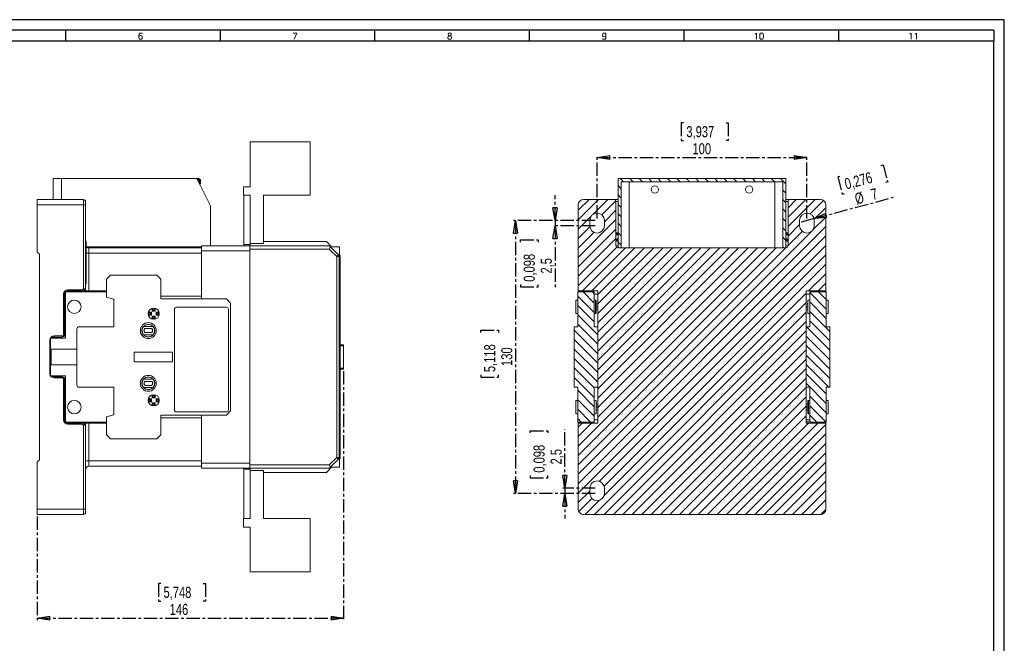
# Model space of a CAD drawing. Header units: millimetres. Extents: x 0 to 841, y 0 to 594.
# Tile 11 of 11: x 372 to 841, y 297 to 594. Entities that reach past the tile are written whole.
import ezdxf

# ---------------------------------------------------------------- set-up
doc = ezdxf.new("R2010")
doc.units = ezdxf.units.MM
doc.linetypes.add('CENTER', pattern=[10.16, 6.35, -1.27, 1.27, -1.27])
doc.layers.add('CENTRO', color=7, linetype='CENTER')
doc.layers.add('FORMATO', color=7, linetype='Continuous')
doc.styles.add('SLDTEXTSTYLE0', font='ROMANS')
doc.styles.add('SLDTEXTSTYLE3', font='TXT', dxfattribs={"width": 0.75})
doc.dimstyles.new('SLDDIMSTYLE0', dxfattribs={"dimtxt": 5.291667, "dimasz": 6, "dimexe": 0, "dimexo": 0.0625, "dimgap": 1.322917, "dimtad": 1, "dimdec": 1, "dimrnd": 1e-09, "dimzin": 12, "dimdsep": 46, "dimtxsty": 'SLDTEXTSTYLE3', "dimblk1": 'CLOSED', "dimblk2": 'CLOSED', "dimsah": 1, "dimcen": 0.09, "dimadec": 0, "dimazin": 3, "dimtfac": 1, "dimtdec": 1, "dimtofl": 0, "dimtmove": 0, "dimatfit": 3, "dimldrblk": 'CLOSED', "dimfxl": 0, "dimfrac": 2, "dimtolj": 1, "dimtzin": 12, "dimarcsym": 0})
doc.dimstyles.new('SLDDIMSTYLE1', dxfattribs={"dimtxt": 5.291667, "dimasz": 6, "dimexe": 0, "dimexo": 0.0625, "dimgap": 1.322917, "dimtad": 1, "dimdec": 1, "dimrnd": 1e-09, "dimzin": 12, "dimdsep": 46, "dimtxsty": 'SLDTEXTSTYLE3', "dimblk1": 'NONE', "dimblk2": 'CLOSED', "dimsah": 1, "dimcen": 0, "dimadec": 0, "dimazin": 3, "dimtfac": 1, "dimtdec": 1, "dimtmove": 0, "dimatfit": 3, "dimldrblk": 'NONE', "dimfxl": 0, "dimfrac": 2, "dimtolj": 1, "dimtzin": 12, "dimarcsym": 0})
doc.dimstyles.new('SLDDIMSTYLE2', dxfattribs={"dimtxt": 5.291667, "dimasz": 6, "dimexe": 0, "dimexo": 0.0625, "dimgap": 1.322917, "dimtad": 1, "dimdec": 1, "dimrnd": 1e-09, "dimzin": 12, "dimdsep": 46, "dimtxsty": 'SLDTEXTSTYLE3', "dimblk1": 'CLOSED', "dimblk2": 'CLOSED', "dimsah": 1, "dimcen": 0.09, "dimadec": 0, "dimazin": 3, "dimtfac": 1, "dimtdec": 1, "dimtmove": 0, "dimatfit": 0, "dimldrblk": 'CLOSED', "dimfxl": 0, "dimfrac": 2, "dimtolj": 1, "dimtzin": 12, "dimarcsym": 0})

# ---------------------------------------------------------------- blocks, each defined once
blk = doc.blocks.new('_CLOSED')
at = {"color": 0, "linetype": 'ByBlock', "lineweight": -2}
for p, q in [((-1, 0.166667), (0, 0)), ((-1, 0.166667), (-1, -0.166667)), ((0, 0), (-1, -0.166667)), ((0, 0), (-1, 0))]:
    blk.add_line(p, q, dxfattribs=at)
blk = doc.blocks.new('_D_3')
at = {"layer": 'CENTRO'}
for p, q in [((526.12, 426.61), (526.12, 307.96)), ((380.12, 357.36), (380.12, 307.96)), ((438.92, 325.49), (437.84, 325.49)), ((437.84, 325.49), (437.84, 317.08)), ((459.19, 325.49), (460.26, 325.49)), ((460.26, 325.49), (460.26, 317.08)), ((437.84, 317.08), (438.92, 317.08)), ((460.26, 317.08), (459.19, 317.08)), ((380.12, 308.96), (526.12, 308.96))]:
    blk.add_line(p, q, dxfattribs=at)
at = {"layer": 'CENTRO', "xscale": 6, "yscale": 6, "rotation": 180.0000000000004}
blk.add_blockref('_CLOSED', (380.12, 308.96, 12.03), dxfattribs=at)
at = {"layer": 'CENTRO', "xscale": 6, "yscale": 6}
blk.add_blockref('_CLOSED', (526.12, 308.96, 12.03), dxfattribs=at)
at = {"layer": 'CENTRO', "char_height": 5.292, "attachment_point": 1, "style": 'SLDTEXTSTYLE3'}
for s, insert in [('5,748', (440.26, 323.91)), ('146', (443.19, 315.78))]:
    blk.add_mtext(s, dxfattribs=dict(at, insert=insert))
blk = doc.blocks.new('_D_6')
at = {"layer": 'CENTRO'}
for p, q in [((782.24, 524.61), (783.27, 524.89)), ((783.27, 524.89), (785.45, 516.77)), ((762.66, 519.36), (761.62, 519.09)), ((761.62, 519.09), (763.8, 510.97)), ((785.45, 516.77), (784.41, 516.49)), ((750.3, 499.26), (788.25, 509.43)), ((763.8, 510.97), (764.83, 511.24)), ((750.3, 499.26), (743.54, 497.45))]:
    blk.add_line(p, q, dxfattribs=at)
at = {"layer": 'CENTRO', "xscale": 6, "yscale": 6, "rotation": 195}
blk.add_blockref('_CLOSED', (750.3, 499.26, 8.77), dxfattribs=at)
at = {"layer": 'CENTRO', "attachment_point": 1, "rotation": 15, "style": 'SLDTEXTSTYLE3'}
for s, insert, char_height in [('0,276', (764.36, 518.18), 5.292), ('%%c', (769.22, 511.06), 5.292), ('7', (776.93, 513.13), 5.29)]:
    blk.add_mtext(s, dxfattribs=dict(at, insert=insert, char_height=char_height))
blk = doc.blocks.new('_NONE')
blk = doc.blocks.new('_D_7')
at = {"layer": 'CENTRO'}
for p, q in [((645.92, 498.36), (607.02, 498.36)), ((608.02, 498.36), (608.02, 368.36)), ((591.48, 445.08), (591.48, 446.15)), ((591.48, 446.15), (599.89, 446.15)), ((599.89, 446.15), (599.89, 445.08)), ((591.48, 424.8), (591.48, 423.73)), ((591.48, 423.73), (599.89, 423.73)), ((599.89, 423.73), (599.89, 424.8)), ((645.92, 368.36), (607.02, 368.36))]:
    blk.add_line(p, q, dxfattribs=at)
at = {"layer": 'CENTRO', "xscale": 6, "yscale": 6}
for p, rotation in [((608.02, 498.36, 8.77), 90.0000000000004), ((608.02, 368.36, 8.77), 270.0000000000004)]:
    blk.add_blockref('_CLOSED', p, dxfattribs=dict(at, rotation=rotation))
at = {"layer": 'CENTRO', "char_height": 5.292, "attachment_point": 1, "rotation": 90, "style": 'SLDTEXTSTYLE3'}
for s, insert in [('5,118', (593.07, 426.15)), ('130', (601.2, 429.08))]:
    blk.add_mtext(s, dxfattribs=dict(at, insert=insert))
blk = doc.blocks.new('_D_8')
at = {"layer": 'CENTRO'}
for p, q in [((631.56, 370.86), (631.56, 399.06)), ((615.03, 397.19), (615.03, 398.26)), ((615.03, 398.26), (623.44, 398.26)), ((623.44, 398.26), (623.44, 397.19)), ((615.03, 376.91), (615.03, 375.84)), ((615.03, 375.84), (623.44, 375.84)), ((623.44, 375.84), (623.44, 376.91)), ((645.92, 370.86), (630.56, 370.86)), ((631.56, 370.86), (631.56, 368.36)), ((645.92, 368.36), (630.56, 368.36)), ((631.56, 368.36), (631.56, 356.36))]:
    blk.add_line(p, q, dxfattribs=at)
at = {"layer": 'CENTRO', "xscale": 6, "yscale": 6}
for p, rotation in [((631.56, 370.86, 8.77), 270.0000000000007), ((631.56, 368.36, 8.77), 90.00000000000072)]:
    blk.add_blockref('_CLOSED', p, dxfattribs=dict(at, rotation=rotation))
at = {"layer": 'CENTRO', "char_height": 5.292, "attachment_point": 1, "rotation": 90, "style": 'SLDTEXTSTYLE3'}
for s, insert in [('0,098', (616.61, 378.25)), ('2,5', (624.74, 382.16))]:
    blk.add_mtext(s, dxfattribs=dict(at, insert=insert))
blk = doc.blocks.new('_D_9')
at = {"layer": 'CENTRO', "color": 7}
for p, q in [((688.12, 544.89), (687.04, 544.89)), ((687.04, 544.89), (687.04, 536.48)), ((708.39, 544.89), (709.46, 544.89)), ((709.46, 544.89), (709.46, 536.48)), ((687.04, 536.48), (688.12, 536.48)), ((709.46, 536.48), (708.39, 536.48)), ((646.92, 499.36), (646.92, 529.36)), ((646.92, 528.36), (746.92, 528.36)), ((746.92, 499.36), (746.92, 529.36))]:
    blk.add_line(p, q, dxfattribs=at)
at = {"layer": 'CENTRO', "color": 7, "xscale": 6, "yscale": 6, "rotation": 180.0000000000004}
blk.add_blockref('_CLOSED', (646.92, 528.36, 8.77), dxfattribs=at)
at = {"layer": 'CENTRO', "color": 7, "xscale": 6, "yscale": 6}
blk.add_blockref('_CLOSED', (746.92, 528.36, 8.77), dxfattribs=at)
at = {"layer": 'CENTRO', "color": 7, "char_height": 5.292, "attachment_point": 1, "style": 'SLDTEXTSTYLE3'}
for s, insert in [('3,937', (689.46, 543.31)), ('100', (692.39, 535.18))]:
    blk.add_mtext(s, dxfattribs=dict(at, insert=insert))
blk = doc.blocks.new('_D_10')
at = {"layer": 'CENTRO', "color": 7}
for p, q in [((626.88, 498.36), (626.88, 510.36)), ((645.92, 498.36), (625.88, 498.36)), ((626.88, 498.36), (626.88, 495.86)), ((645.92, 495.86), (625.88, 495.86)), ((626.88, 495.86), (626.88, 465.97)), ((610.34, 488.12), (610.34, 489.19)), ((610.34, 489.19), (618.75, 489.19)), ((618.75, 489.19), (618.75, 488.12)), ((610.34, 467.85), (610.34, 466.77)), ((610.34, 466.77), (618.75, 466.77)), ((618.75, 466.77), (618.75, 467.85))]:
    blk.add_line(p, q, dxfattribs=at)
at = {"layer": 'CENTRO', "color": 7, "xscale": 6, "yscale": 6}
for p, rotation in [((626.88, 498.36, 8.77), 270.0000000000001), ((626.88, 495.86, 8.77), 90.0000000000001)]:
    blk.add_blockref('_CLOSED', p, dxfattribs=dict(at, rotation=rotation))
at = {"layer": 'CENTRO', "color": 7, "char_height": 5.292, "attachment_point": 1, "rotation": 90, "style": 'SLDTEXTSTYLE3'}
for s, insert in [('0,098', (611.93, 469.19)), ('2,5', (620.05, 473.1))]:
    blk.add_mtext(s, dxfattribs=dict(at, insert=insert))

msp = doc.modelspace()

# ---------------------------------------------------------------- hatches: boundary and pattern name
at = {"linetype": 'Continuous', "lineweight": 0}
h = msp.add_hatch(dxfattribs=at)
h.set_pattern_fill('ANSI31', angle=90, style=0)
edge = h.paths.add_edge_path(flags=0)
edge.add_line((656.92, 518.36), (656.92, 485.86))
edge.add_arc((657.42, 485.86), 0.5, 180, 270)
edge.add_line((657.42, 485.36), (658.42, 485.36))
edge.add_line((658.42, 485.36), (658.42, 516.86))
edge.add_line((658.42, 516.86), (735.42, 516.86))
edge.add_line((735.42, 516.86), (735.42, 485.36))
edge.add_line((735.42, 485.36), (736.42, 485.36))
edge.add_arc((736.42, 485.86), 0.5, 270, 360)
edge.add_line((736.92, 485.86), (736.92, 518.36))
edge.add_line((736.92, 518.36), (656.92, 518.36))
h = msp.add_hatch(dxfattribs=at)
h.set_pattern_fill('ANSI31', style=0)
edge = h.paths.add_edge_path(flags=0)
edge.add_arc((736.92, 486.36), 1, 270, 360, ccw=False)
edge.add_line((736.92, 485.36), (656.92, 485.36))
edge.add_arc((656.92, 486.36), 1, 180, 270, ccw=False)
edge.add_line((655.92, 486.36), (655.92, 507.36))
edge.add_arc((654.92, 507.36), 1, 0, 89.9999)
edge.add_line((654.92, 508.36), (640.42, 508.36))
edge.add_arc((640.42, 505.86), 2.5, 90, 180)
edge.add_line((637.92, 505.86), (637.92, 465.36))
edge.add_arc((638.42, 465.36), 0.5, 180, 270)
edge.add_line((638.42, 464.86), (647.22, 464.86))
edge.add_line((647.22, 464.86), (647.22, 401.86))
edge.add_line((647.22, 401.86), (638.42, 401.86))
edge.add_arc((638.42, 401.36), 0.5, 90, 180)
edge.add_line((637.92, 401.36), (637.92, 360.86))
edge.add_arc((640.42, 360.86), 2.5, 180, 270)
edge.add_line((640.42, 358.36), (753.42, 358.36))
edge.add_arc((753.42, 360.86), 2.5, 270, 360)
edge.add_line((755.92, 360.86), (755.92, 401.36))
edge.add_arc((755.42, 401.36), 0.5, 0, 90)
edge.add_line((755.42, 401.86), (746.62, 401.86))
edge.add_line((746.62, 401.86), (746.62, 464.86))
edge.add_line((746.62, 464.86), (755.42, 464.86))
edge.add_arc((755.42, 465.36), 0.5, 270, 360)
edge.add_line((755.92, 465.36), (755.92, 505.86))
edge.add_arc((753.42, 505.86), 2.5, 360, 450)
edge.add_line((753.42, 508.36), (738.92, 508.36))
edge.add_arc((738.92, 507.36), 1, 90.0001, 180)
edge.add_line((737.92, 507.36), (737.92, 486.36))
edge = h.paths.add_edge_path(flags=0)
edge.add_arc((646.92, 495.86), 3.5, -180, 0, ccw=False)
edge.add_line((643.42, 495.86), (643.42, 498.36))
edge.add_arc((646.92, 498.36), 3.5, 0, 180, ccw=False)
edge.add_line((650.42, 498.36), (650.42, 495.86))
edge = h.paths.add_edge_path(flags=0)
edge.add_arc((646.92, 370.86), 3.5, 0, 180, ccw=False)
edge.add_line((650.42, 370.86), (650.42, 368.36))
edge.add_arc((646.92, 368.36), 3.5, -180, 0, ccw=False)
edge.add_line((643.42, 368.36), (643.42, 370.86))
edge = h.paths.add_edge_path(flags=0)
edge.add_arc((746.92, 495.86), 3.5, -180, 0, ccw=False)
edge.add_line((743.42, 495.86), (743.42, 498.36))
edge.add_arc((746.92, 498.36), 3.5, 0, 180, ccw=False)
edge.add_line((750.42, 498.36), (750.42, 495.86))
h = msp.add_hatch(dxfattribs=at)
h.set_pattern_fill('ANSI31', angle=90, style=0)
h.paths.add_polyline_path([(647.22, 447.73), (645.55, 447.73), (645.55, 464.36), (637.69, 464.36), (637.69, 447.73), (636.02, 447.73), (636.02, 418.98), (637.69, 418.98), (637.69, 402.36), (645.55, 402.36), (645.55, 418.98), (647.22, 418.98)], flags=0)
h = msp.add_hatch(dxfattribs=at)
h.set_pattern_fill('ANSI31', angle=90, style=0)
h.paths.add_polyline_path([(746.62, 418.98), (748.29, 418.98), (748.29, 402.36), (756.15, 402.36), (756.15, 418.98), (757.82, 418.98), (757.82, 447.73), (756.15, 447.73), (756.15, 464.36), (748.29, 464.36), (748.29, 447.73), (746.62, 447.73)], flags=0)

# ---------------------------------------------------------------- linework, layer by layer
at = {"color": 7, "linetype": 'Continuous', "lineweight": 15}
for p, q in [((510.2, 535.76), (481.62, 535.76)), ((481.62, 535.76), (481.62, 514.36)), ((510.2, 510.36), (510.2, 535.76)), ((387.62, 508.36), (387.62, 518.36)), ((387.62, 518.36), (391.62, 518.36)), ((391.62, 518.36), (391.62, 508.36)), ((456.12, 518.36), (391.62, 518.36)), ((456.12, 518.36), (457.12, 518.36)), ((462.62, 505.36), (456.12, 518.36)), ((457.12, 518.36), (457.12, 517.86)), ((457.62, 517.86), (457.12, 517.86)), ((457.62, 517.86), (457.62, 515.36)), ((457.92, 517.86), (457.62, 517.86)), ((457.92, 515.86), (457.92, 517.86)), ((656.92, 518.36), (736.92, 518.36)), ((656.92, 485.86), (656.92, 518.36)), ((658.42, 516.86), (735.42, 516.86)), ((658.42, 485.36), (658.42, 516.86)), ((662.21, 485.36), (662.21, 516.86)), ((731.63, 516.86), (731.63, 485.36)), ((735.42, 516.86), (735.42, 485.36)), ((736.92, 518.36), (736.92, 485.86)), ((457.62, 515.86), (457.92, 515.86)), ((478.42, 514.36), (478.42, 510.36)), ((481.62, 514.36), (478.42, 514.36)), ((402.12, 508.36), (380.12, 508.36)), ((380.12, 508.36), (380.12, 505.86)), ((402.12, 505.86), (402.12, 508.36)), ((403.12, 505.86), (403.12, 507.36)), ((478.42, 510.36), (481.62, 510.36)), ((478.62, 486.86), (478.62, 510.36)), ((481.62, 510.36), (481.62, 487.36)), ((487.97, 510.36), (510.2, 510.36)), ((487.97, 487.36), (487.97, 510.36)), ((640.42, 508.36), (654.92, 508.36)), ((654.92, 508.36), (656.92, 508.36)), ((655.92, 486.36), (655.92, 507.36)), ((655.92, 507.36), (656.92, 507.36)), ((736.92, 508.36), (738.92, 508.36)), ((736.92, 507.36), (737.92, 507.36)), ((737.92, 486.36), (737.92, 507.36)), ((738.92, 508.36), (753.42, 508.36)), ((380.12, 505.86), (380.12, 483.36)), ((402.12, 505.86), (380.12, 505.86)), ((402.12, 465.86), (402.12, 505.86)), ((403.12, 505.86), (402.12, 505.86)), ((403.12, 465.86), (403.12, 505.86)), ((462.62, 486.36), (462.62, 505.36)), ((637.92, 465.36), (637.92, 505.86)), ((755.92, 505.86), (755.92, 465.36)), ((643.42, 498.36), (643.42, 495.86)), ((650.42, 495.86), (650.42, 498.36)), ((743.42, 495.86), (743.42, 498.36)), ((750.42, 498.36), (750.42, 495.86)), ((403.32, 488.36), (403.12, 488.36)), ((403.32, 475.36), (403.32, 488.36)), ((487.97, 488.36), (517.92, 488.36)), ((517.92, 488.36), (520.39, 485.89)), ((656.92, 492.56), (655.92, 492.56)), ((655.92, 488.56), (656.92, 488.56)), ((656.42, 492.06), (656.92, 492.06)), ((656.42, 489.06), (656.92, 489.06)), ((737.92, 492.56), (736.92, 492.56)), ((737.42, 492.06), (736.92, 492.06)), ((736.92, 489.06), (737.42, 489.06)), ((736.92, 488.56), (737.92, 488.56)), ((404.62, 485.36), (404.62, 482.86)), ((458.42, 485.36), (404.62, 485.36)), ((458.42, 486.36), (481.42, 486.36)), ((458.42, 486.36), (458.42, 483.86)), ((458.42, 483.86), (458.42, 462.36)), ((458.42, 483.86), (481.42, 483.86)), ((478.62, 486.86), (481.62, 486.86)), ((478.62, 486.36), (478.62, 486.86)), ((519.26, 486.36), (481.42, 486.36)), ((481.42, 486.36), (481.42, 484.76)), ((519.26, 484.76), (481.42, 484.76)), ((481.42, 484.76), (481.42, 381.96)), ((481.42, 483.86), (481.42, 382.86)), ((481.62, 487.36), (487.97, 487.36)), ((481.62, 486.86), (481.62, 487.36)), ((481.62, 486.36), (481.62, 486.86)), ((522.82, 481.19), (519.26, 484.76)), ((519.73, 485.89), (523.62, 481.99)), ((519.73, 485.89), (524.12, 485.89)), ((524.12, 485.89), (524.12, 380.82)), ((656.92, 485.36), (736.92, 485.36)), ((657.42, 485.36), (658.42, 485.36)), ((735.42, 485.36), (736.42, 485.36)), ((381.12, 482.36), (380.12, 483.36)), ((381.12, 482.36), (381.12, 384.36)), ((404.62, 482.86), (404.62, 464.86)), ((522.82, 481.19), (522.82, 385.52)), ((523.96, 481.19), (522.82, 481.19)), ((523.96, 481.19), (523.96, 385.52)), ((524.42, 481.19), (524.12, 481.19)), ((524.42, 481.19), (524.42, 385.52)), ((403.32, 475.36), (403.12, 475.36)), ((403.32, 468.36), (403.32, 475.36)), ((415.02, 472.36), (413.02, 470.36)), ((413.02, 470.36), (413.02, 461.86)), ((437.02, 472.36), (415.02, 472.36)), ((439.02, 470.36), (437.02, 472.36)), ((439.02, 461.06), (439.02, 470.36)), ((394.62, 465.36), (401.27, 465.36)), ((394.62, 464.86), (394.62, 465.36)), ((394.62, 464.86), (401.27, 464.86)), ((402.12, 465.86), (403.12, 465.86)), ((403.32, 468.36), (403.12, 468.36)), ((403.12, 464.86), (403.12, 465.36)), ((403.12, 464.86), (413.02, 464.86)), ((637.92, 464.36), (637.92, 465.36)), ((647.22, 464.86), (638.42, 464.86)), ((647.22, 464.86), (647.22, 401.86)), ((746.62, 464.86), (746.62, 401.86)), ((746.62, 464.86), (755.42, 464.86)), ((755.92, 465.36), (755.92, 464.36)), ((392.62, 443.86), (392.62, 463.36)), ((392.62, 463.36), (393.12, 463.36)), ((393.12, 443.86), (393.12, 463.36)), ((393.62, 442.33), (393.62, 464.36)), ((393.62, 464.36), (413.02, 464.36)), ((413.02, 461.86), (416.52, 460.86)), ((416.52, 460.86), (416.52, 447.73)), ((439.02, 462.36), (458.42, 462.36)), ((470.22, 461.06), (439.02, 461.06)), ((458.42, 462.36), (458.42, 461.06)), ((472.22, 459.06), (470.22, 461.06)), ((637.69, 460.48), (636.79, 460.48)), ((636.79, 454.06), (636.79, 460.48)), ((637.69, 447.73), (637.69, 464.36)), ((645.55, 464.36), (637.69, 464.36)), ((645.55, 464.36), (645.55, 447.73)), ((646.2, 460.48), (645.55, 460.48)), ((646.45, 460.23), (646.45, 454.31)), ((748.29, 460.48), (747.39, 460.48)), ((747.39, 460.48), (747.39, 454.06)), ((748.29, 447.73), (748.29, 464.36)), ((748.29, 464.36), (756.15, 464.36)), ((756.15, 464.36), (756.15, 447.73)), ((757.05, 460.48), (756.15, 460.48)), ((757.05, 460.48), (757.05, 454.06)), ((435.29, 456.21), (434.92, 456.51)), ((434.92, 455.11), (434.92, 456.51)), ((435.29, 455.48), (434.92, 455.11)), ((435.29, 455.48), (435.29, 456.21)), ((435.96, 455.48), (435.29, 455.48)), ((435.96, 456.21), (436.32, 456.51)), ((435.96, 456.21), (435.96, 455.48)), ((435.96, 455.48), (436.32, 455.11)), ((436.32, 456.51), (436.32, 455.11)), ((445.47, 456.06), (445.47, 408.16)), ((470.22, 457.06), (446.47, 457.06)), ((471.22, 408.16), (471.22, 456.06)), ((472.22, 459.06), (472.22, 407.66)), ((647.22, 458.52), (646.45, 458.79)), ((647.22, 458.51), (646.45, 458.72)), ((647.22, 457.42), (646.45, 457.69)), ((647.22, 457.11), (646.45, 456.85)), ((647.22, 456.02), (646.45, 455.81)), ((646.45, 455.75), (647.22, 456.01)), ((747.39, 458.79), (746.62, 458.52)), ((746.62, 458.51), (747.39, 458.72)), ((746.62, 457.42), (747.39, 457.69)), ((746.62, 457.11), (747.39, 456.85)), ((746.62, 456.02), (747.39, 455.81)), ((746.62, 456.01), (747.39, 455.75)), ((433.37, 454.29), (433.07, 454.66)), ((433.07, 454.66), (434.47, 454.66)), ((433.37, 453.62), (433.07, 453.26)), ((434.47, 453.26), (433.07, 453.26)), ((433.37, 454.29), (434.1, 454.29)), ((434.1, 453.62), (433.37, 453.62)), ((434.1, 454.29), (434.47, 454.66)), ((434.1, 453.62), (434.1, 454.29)), ((434.1, 453.62), (434.47, 453.26)), ((434.47, 453.26), (434.47, 454.66)), ((436.32, 455.11), (434.92, 455.11)), ((435.29, 452.43), (434.92, 452.8)), ((434.92, 451.4), (434.92, 452.8)), ((434.92, 452.8), (436.32, 452.8)), ((435.29, 451.7), (434.92, 451.4)), ((435.29, 451.7), (435.29, 452.43)), ((435.29, 452.43), (435.96, 452.43)), ((435.96, 452.43), (436.32, 452.8)), ((435.96, 452.43), (435.96, 451.7)), ((435.96, 451.7), (436.32, 451.4)), ((436.32, 452.8), (436.32, 451.4)), ((437.15, 454.29), (436.78, 454.66)), ((436.78, 454.66), (438.18, 454.66)), ((436.78, 454.66), (436.78, 453.26)), ((437.15, 453.62), (436.78, 453.26)), ((438.18, 453.26), (436.78, 453.26)), ((437.15, 454.29), (437.15, 453.62)), ((437.15, 454.29), (437.88, 454.29)), ((437.88, 453.62), (437.15, 453.62)), ((437.88, 454.29), (438.18, 454.66)), ((437.88, 453.62), (438.18, 453.26)), ((636.79, 454.06), (637.69, 454.06)), ((645.55, 454.06), (646.2, 454.06)), ((747.39, 454.06), (748.29, 454.06)), ((756.15, 454.06), (757.05, 454.06)), ((399.02, 446.73), (399.02, 419.98)), ((416.52, 447.73), (400.02, 447.73)), ((430.87, 447.95), (430.73, 447.95)), ((435.27, 447.85), (430.77, 447.85)), ((435.18, 447.95), (430.87, 447.95)), ((434.76, 446.85), (431.29, 446.85)), ((435.32, 447.95), (435.18, 447.95)), ((636.02, 447.73), (636.02, 418.98)), ((636.02, 447.73), (637.69, 447.73)), ((647.22, 447.73), (645.55, 447.73)), ((647.22, 418.98), (647.22, 447.73)), ((746.62, 447.73), (746.62, 418.98)), ((748.29, 447.73), (746.62, 447.73)), ((756.15, 447.73), (757.82, 447.73)), ((757.82, 418.98), (757.82, 447.73)), ((386.12, 425.36), (386.12, 441.36)), ((386.42, 424.38), (386.42, 442.33)), ((386.42, 442.33), (393.62, 442.33)), ((388.12, 443.36), (392.12, 443.36)), ((388.12, 443.36), (388.12, 442.86)), ((388.12, 442.86), (392.12, 442.86)), ((392.12, 442.86), (392.12, 443.36)), ((392.62, 443.86), (392.62, 443.86)), ((393.12, 443.86), (392.62, 443.86)), ((430.73, 443.86), (430.87, 443.86)), ((430.77, 443.96), (435.27, 443.96)), ((430.87, 443.86), (435.18, 443.86)), ((431.29, 444.96), (434.76, 444.96)), ((435.18, 443.86), (435.32, 443.86)), ((386.67, 429.63), (386.67, 437.09)), ((386.67, 437.09), (399.02, 437.09)), ((524.42, 439.11), (526.12, 439.11)), ((526.12, 438.61), (526.12, 439.11)), ((526.12, 438.61), (526.12, 428.11)), ((444.47, 435.73), (426.22, 435.73)), ((426.22, 435.73), (426.22, 430.98)), ((444.47, 430.98), (444.47, 435.73)), ((399.02, 429.63), (386.67, 429.63)), ((426.22, 430.98), (444.47, 430.98)), ((526.12, 427.61), (524.42, 427.61)), ((526.12, 427.61), (526.12, 428.11)), ((386.42, 424.38), (393.62, 424.38)), ((388.12, 423.36), (388.12, 423.86)), ((392.12, 423.86), (388.12, 423.86)), ((392.12, 423.36), (388.12, 423.36)), ((392.12, 423.36), (392.12, 423.86)), ((392.62, 403.36), (392.62, 422.86)), ((393.12, 422.86), (392.62, 422.86)), ((393.12, 403.36), (393.12, 422.86)), ((393.62, 402.36), (393.62, 424.38)), ((430.73, 422.85), (430.87, 422.85)), ((430.77, 422.75), (435.27, 422.75)), ((430.87, 422.85), (435.18, 422.85)), ((435.18, 422.85), (435.32, 422.85)), ((400.02, 418.98), (416.52, 418.98)), ((416.52, 418.98), (416.52, 405.86)), ((430.87, 418.76), (430.73, 418.76)), ((435.27, 418.86), (430.77, 418.86)), ((435.18, 418.76), (430.87, 418.76)), ((431.29, 421.75), (434.76, 421.75)), ((434.76, 419.86), (431.29, 419.86)), ((435.32, 418.76), (435.18, 418.76)), ((637.69, 418.98), (636.02, 418.98)), ((637.69, 402.36), (637.69, 418.98)), ((645.55, 418.98), (647.22, 418.98)), ((645.55, 418.98), (645.55, 402.36)), ((746.62, 418.98), (748.29, 418.98)), ((748.29, 402.36), (748.29, 418.98)), ((757.82, 418.98), (756.15, 418.98)), ((756.15, 418.98), (756.15, 402.36)), ((433.37, 413.09), (433.07, 413.46)), ((433.07, 413.46), (434.47, 413.46)), ((433.37, 413.09), (434.1, 413.09)), ((434.1, 413.09), (434.47, 413.46)), ((434.1, 413.09), (434.1, 412.42)), ((434.47, 413.46), (434.47, 412.06)), ((435.29, 415.01), (434.92, 415.31)), ((434.92, 413.91), (434.92, 415.31)), ((435.29, 414.28), (434.92, 413.91)), ((436.32, 413.91), (434.92, 413.91)), ((435.29, 414.28), (435.29, 415.01)), ((435.96, 414.28), (435.29, 414.28)), ((435.96, 415.01), (436.32, 415.31)), ((435.96, 415.01), (435.96, 414.28)), ((435.96, 414.28), (436.32, 413.91)), ((436.32, 415.31), (436.32, 413.91)), ((437.15, 413.09), (436.78, 413.46)), ((436.78, 412.06), (436.78, 413.46)), ((436.78, 413.46), (438.18, 413.46)), ((437.15, 412.42), (437.15, 413.09)), ((437.15, 413.09), (437.88, 413.09)), ((437.88, 413.09), (438.18, 413.46)), ((433.37, 412.42), (433.07, 412.06)), ((434.47, 412.06), (433.07, 412.06)), ((434.1, 412.42), (433.37, 412.42)), ((434.1, 412.42), (434.47, 412.06)), ((435.29, 411.23), (434.92, 411.6)), ((434.92, 410.2), (434.92, 411.6)), ((434.92, 411.6), (436.32, 411.6)), ((435.29, 410.5), (434.92, 410.2)), ((435.29, 410.5), (435.29, 411.23)), ((435.29, 411.23), (435.96, 411.23)), ((435.96, 411.23), (436.32, 411.6)), ((435.96, 411.23), (435.96, 410.5)), ((435.96, 410.5), (436.32, 410.2)), ((436.32, 411.6), (436.32, 410.2)), ((437.15, 412.42), (436.78, 412.06)), ((438.18, 412.06), (436.78, 412.06)), ((437.88, 412.42), (437.15, 412.42)), ((437.88, 412.42), (438.18, 412.06)), ((637.69, 412.66), (636.79, 412.66)), ((636.79, 406.24), (636.79, 412.66)), ((646.45, 412.66), (645.55, 412.66)), ((646.45, 406.24), (646.45, 412.66)), ((647.22, 410.7), (646.45, 410.97)), ((647.22, 410.69), (646.45, 410.9)), ((647.22, 409.6), (646.45, 409.87)), ((647.22, 409.29), (646.45, 409.03)), ((747.39, 410.97), (746.62, 410.7)), ((746.62, 410.69), (747.39, 410.9)), ((746.62, 409.6), (747.39, 409.87)), ((746.62, 409.29), (747.39, 409.03)), ((747.39, 406.49), (747.39, 412.41)), ((748.29, 412.66), (747.64, 412.66)), ((757.05, 412.66), (756.15, 412.66)), ((757.05, 412.66), (757.05, 406.24)), ((416.52, 405.86), (413.02, 404.86)), ((413.02, 396.36), (413.02, 404.86)), ((470.22, 405.66), (439.02, 405.66)), ((439.02, 405.66), (439.02, 396.36)), ((458.42, 404.36), (439.02, 404.36)), ((446.47, 407.16), (470.22, 407.16)), ((458.42, 405.66), (458.42, 404.36)), ((458.42, 382.86), (458.42, 404.36)), ((470.22, 405.66), (472.22, 407.66)), ((636.79, 406.24), (637.69, 406.24)), ((645.55, 406.24), (646.45, 406.24)), ((647.22, 408.2), (646.45, 407.99)), ((646.45, 407.93), (647.22, 408.19)), ((746.62, 408.2), (747.39, 407.99)), ((746.62, 408.19), (747.39, 407.93)), ((747.64, 406.24), (748.29, 406.24)), ((756.15, 406.24), (757.05, 406.24)), ((392.62, 403.36), (393.12, 403.36)), ((413.02, 402.36), (393.62, 402.36)), ((394.62, 401.86), (394.62, 401.36)), ((394.62, 401.86), (401.27, 401.86)), ((401.27, 401.36), (394.62, 401.36)), ((403.12, 400.86), (402.12, 400.86)), ((402.12, 400.86), (402.12, 360.86)), ((403.12, 401.86), (413.02, 401.86)), ((403.12, 401.86), (403.12, 401.36)), ((403.12, 360.86), (403.12, 400.86)), ((404.62, 401.86), (404.62, 383.86)), ((645.55, 402.36), (637.69, 402.36)), ((637.92, 401.36), (637.92, 402.36)), ((637.92, 360.86), (637.92, 401.36)), ((638.42, 401.86), (647.22, 401.86)), ((746.62, 402.43), (748.29, 402.43)), ((755.42, 401.86), (746.62, 401.86)), ((748.29, 402.36), (756.15, 402.36)), ((752.5, 402.36), (752.5, 401.86)), ((755.92, 402.36), (755.92, 401.36)), ((755.92, 401.36), (755.92, 360.86)), ((413.02, 396.36), (415.02, 394.36)), ((437.02, 394.36), (415.02, 394.36)), ((437.02, 394.36), (439.02, 396.36)), ((519.26, 381.96), (522.82, 385.52)), ((522.82, 385.52), (523.96, 385.52)), ((524.12, 385.52), (524.42, 385.52)), ((381.12, 384.36), (380.12, 383.36)), ((380.12, 383.36), (380.12, 360.86)), ((403.12, 383.86), (404.62, 383.86)), ((404.62, 383.86), (404.62, 381.36)), ((458.42, 381.36), (404.62, 381.36)), ((481.42, 382.86), (458.42, 382.86)), ((458.42, 382.86), (458.42, 380.36)), ((458.42, 380.36), (481.42, 380.36)), ((478.62, 380.36), (478.62, 379.86)), ((481.42, 381.96), (519.26, 381.96)), ((481.42, 381.96), (481.42, 380.36)), ((481.42, 380.36), (519.26, 380.36)), ((481.62, 380.36), (481.62, 379.86)), ((517.92, 378.36), (520.39, 380.82)), ((523.62, 384.72), (519.73, 380.82)), ((519.73, 380.82), (524.12, 380.82)), ((481.62, 379.86), (478.62, 379.86)), ((478.62, 379.86), (478.62, 356.36)), ((481.62, 379.86), (481.62, 379.36)), ((481.62, 356.36), (481.62, 379.36)), ((481.62, 379.36), (487.97, 379.36)), ((487.97, 379.36), (487.97, 356.36)), ((487.97, 378.36), (517.92, 378.36)), ((643.42, 368.36), (643.42, 370.86)), ((650.42, 370.86), (650.42, 368.36)), ((380.12, 360.86), (402.12, 360.86)), ((380.12, 360.86), (380.12, 358.36)), ((380.12, 358.36), (402.12, 358.36)), ((402.12, 360.86), (403.12, 360.86)), ((402.12, 360.86), (402.12, 358.36)), ((403.12, 359.36), (403.12, 360.86)), ((753.42, 358.36), (640.42, 358.36)), ((478.42, 352.36), (478.42, 356.36)), ((478.42, 356.36), (481.62, 356.36)), ((481.62, 352.36), (478.42, 352.36)), ((481.62, 330.96), (481.62, 352.36)), ((487.97, 356.36), (510.2, 356.36)), ((510.2, 356.36), (510.2, 330.96)), ((510.2, 330.96), (481.62, 330.96))]:
    msp.add_line(p, q, dxfattribs=at)
at = {"color": 8, "linetype": 'Continuous', "lineweight": 15}
for p, q in [((457.12, 517.86), (456.37, 517.86)), ((457.12, 517.86), (457.12, 516.36)), ((656.92, 491.56), (656.49, 491.56)), ((656.49, 489.56), (656.92, 489.56)), ((737.35, 491.56), (736.92, 491.56)), ((736.92, 489.56), (737.35, 489.56)), ((403.51, 485.86), (458.42, 485.86)), ((736.92, 485.73), (736.92, 485.36)), ((403.32, 482.86), (404.62, 482.86)), ((458.42, 482.86), (404.62, 482.86)), ((638.42, 464.36), (638.42, 464.86)), ((755.42, 464.86), (755.42, 464.36)), ((647.22, 463.36), (645.55, 463.36)), ((646.2, 454.06), (646.2, 460.48)), ((746.62, 463.36), (748.29, 463.36)), ((386.12, 441.36), (386.42, 441.36)), ((526.12, 438.61), (524.42, 438.61)), ((524.42, 428.11), (526.12, 428.11)), ((386.12, 425.36), (386.42, 425.36)), ((747.64, 412.66), (747.64, 406.24)), ((638.42, 401.86), (638.42, 402.36)), ((645.55, 403.36), (647.22, 403.36)), ((746.62, 403.36), (748.29, 403.36)), ((755.42, 402.36), (755.42, 401.86)), ((458.42, 383.86), (404.62, 383.86))]:
    msp.add_line(p, q, dxfattribs=at)
at = {"color": 7, "linetype": 'Continuous', "lineweight": 15, "flags": 128}
for points in [[(458.12, 485.36), (458.13, 485.37), (458.16, 485.39), (458.21, 485.44), (458.27, 485.5), (458.35, 485.58), (458.42, 485.66)], [(519.26, 484.76), (519.39, 485.07), (519.52, 485.37), (519.63, 485.65), (519.73, 485.89)], [(519.73, 485.89), (519.79, 486.03), (519.84, 486.14), (519.87, 486.23)], [(523.62, 481.99), (523.54, 481.91), (523.45, 481.82), (523.36, 481.73), (523.26, 481.63), (523.15, 481.52), (523.05, 481.41), (522.94, 481.3), (522.82, 481.19)], [(522.82, 385.52), (522.94, 385.41), (523.05, 385.3), (523.15, 385.19), (523.26, 385.09), (523.36, 384.99), (523.45, 384.89), (523.54, 384.8), (523.62, 384.72)], [(519.26, 381.96), (519.39, 381.64), (519.52, 381.34), (519.63, 381.07), (519.73, 380.82)], [(519.73, 380.82), (519.79, 380.69), (519.84, 380.57), (519.87, 380.48)]]:
    msp.add_lwpolyline(points, dxfattribs=at)
at = {"color": 7, "linetype": 'Continuous', "lineweight": 15}
for centre, radius in [((674.42, 513.11), 1.75), ((719.42, 513.11), 1.75), ((397.76, 457.27), 3.21), ((435.62, 453.96), 2.65), ((433.02, 445.91), 3.8), ((433.02, 420.81), 3.8), ((435.62, 412.76), 2.65), ((397.76, 409.45), 3.21)]:
    msp.add_circle(centre, radius, dxfattribs=at)
for centre, radius, start, end in [((457.12, 517.86), 0.5, 0, 90), ((402.12, 507.36), 1, 360, 90), ((640.42, 505.86), 2.5, 90, 180), ((654.92, 507.36), 1, 0, 89.9999), ((738.92, 507.36), 1, 90.0001, 180), ((753.42, 505.86), 2.5, 360, 90), ((646.92, 498.36), 3.5, 0, 180), ((746.92, 498.36), 3.5, 0, 180), ((646.92, 495.86), 3.5, 180, 0), ((746.92, 495.86), 3.5, 180, 0), ((404.62, 486.86), 1.5, 209.9264, 270), ((519.26, 484.76), 1.6, 67.4964, 90), ((519.26, 484.76), 1.6, 45, 67.4994), ((656.92, 486.36), 1, 180, 270), ((657.42, 485.86), 0.5, 180, 270), ((736.42, 485.86), 0.5, 270, 0), ((736.92, 486.36), 1, 270, 360), ((394.62, 463.36), 2, 90, 180), ((394.62, 463.36), 1.5, 90, 180), ((638.42, 465.36), 0.5, 180, 270), ((755.42, 465.36), 0.5, 270, 360), ((646.2, 460.23), 0.25, 0, 90), ((435.62, 453.96), 2.28, 81.6422, 98.3578), ((446.47, 456.06), 1, 90, 180), ((470.22, 456.06), 1, 0, 90), ((435.62, 453.96), 2.28, 171.6422, 188.3578), ((435.62, 453.96), 2.28, 261.6422, 278.3578), ((435.62, 453.96), 2.28, 351.6422, 8.3578), ((646.2, 454.31), 0.25, 270, 0), ((400.02, 446.73), 1, 90, 180), ((433.02, 445.91), 3.08, 138.2818, 221.7182), ((433.02, 445.91), 2.98, 139.1393, 220.8607), ((433.02, 445.91), 2.98, 43.459, 136.541), ((433.02, 445.91), 1.97, 151.3704, 208.6296), ((433.02, 445.91), 1.98, 331.3704, 28.6296), ((433.02, 445.91), 2.98, 319.1393, 40.8607), ((433.02, 445.91), 3.08, 318.2818, 41.7182), ((388.12, 441.36), 2, 90, 180), ((388.12, 441.36), 1.5, 90, 139.3823), ((392.12, 443.86), 1, 270, 360), ((433.02, 445.91), 2.98, 223.459, 316.541), ((388.12, 425.36), 2, 180, 270), ((388.12, 425.36), 1.5, 220.6177, 270), ((392.12, 422.86), 1, 360, 90), ((392.12, 422.86), 0.5, 360, 90), ((433.02, 420.81), 3.08, 138.2818, 221.7182), ((433.02, 420.81), 2.97, 139.1393, 220.8607), ((433.02, 420.81), 2.98, 43.459, 136.541), ((433.02, 420.81), 2.98, 319.1393, 40.8607), ((433.02, 420.81), 3.08, 318.2818, 41.7182), ((400.02, 419.98), 1, 180, 270), ((433.02, 420.81), 2.98, 223.459, 316.541), ((433.02, 420.81), 1.98, 151.3704, 208.6296), ((433.02, 420.81), 1.98, 331.3704, 28.6296), ((435.62, 412.76), 2.28, 171.6422, 188.3578), ((435.62, 412.76), 2.28, 81.6422, 98.3578), ((435.62, 412.76), 2.28, 351.6422, 8.3578), ((435.62, 412.76), 2.28, 261.6422, 278.3578), ((747.64, 412.41), 0.25, 90, 180), ((446.47, 408.16), 1, 180, 270), ((470.22, 408.16), 1, 270, 0), ((747.64, 406.49), 0.25, 180, 270), ((394.62, 403.36), 2, 180, 270), ((394.62, 403.36), 1.5, 180, 270), ((638.42, 401.36), 0.5, 90, 180), ((755.42, 401.36), 0.5, 0, 90), ((404.62, 379.86), 1.5, 90, 180), ((519.26, 381.96), 1.6, 270, 292.5036), ((519.26, 381.96), 1.6, 292.5006, 315), ((646.92, 370.86), 3.5, 360, 180), ((646.92, 368.36), 3.5, 180, 0), ((402.12, 359.36), 1, 270, 360), ((640.42, 360.86), 2.5, 180, 270), ((753.42, 360.86), 2.5, 270, 0)]:
    msp.add_arc(centre, radius, start, end, dxfattribs=at)
for points, knots in [([(655.92, 492.56), (655.92, 492.53), (655.93, 492.46), (655.95, 492.36), (656.01, 492.26), (656.1, 492.17), (656.21, 492.09), (656.33, 492.06), (656.4, 492.06), (656.42, 492.06)], [0.2213335, 0.2213335, 0.2213335, 0.2213335, 0.2805342, 0.3548535, 0.4364153, 0.5253107, 0.6235985, 0.7340145, 0.7812465, 0.7812465, 0.7812465, 0.7812465]), ([(656.49, 491.56), (656.46, 491.56), (656.39, 491.56), (656.3, 491.57), (656.18, 491.59), (656.06, 491.63), (655.96, 491.67), (655.92, 491.69)], [0, 0, 0, 0, 0.167383, 0.333775, 0.500165, 0.750669, 1, 1, 1, 1]), ([(655.92, 489.42), (655.95, 489.44), (656.01, 489.46), (656.1, 489.5), (656.21, 489.53), (656.34, 489.55), (656.44, 489.55), (656.49, 489.56)], [0, 0, 0, 0, 0.1663057, 0.3326337, 0.5000032, 0.7494298, 1, 1, 1, 1]), ([(656.42, 489.06), (656.4, 489.06), (656.33, 489.05), (656.21, 489.02), (656.1, 488.95), (656.01, 488.85), (655.95, 488.75), (655.93, 488.65), (655.92, 488.58), (655.92, 488.56)], [0.2187562, 0.2187562, 0.2187562, 0.2187562, 0.26569, 0.3759855, 0.474199, 0.563102, 0.6447639, 0.7192409, 0.7786678, 0.7786678, 0.7786678, 0.7786678]), ([(656.42, 492.06), (656.42, 492.06), (656.43, 492.06), (656.46, 492.01), (656.48, 491.82), (656.49, 491.65), (656.49, 491.56), (656.49, 491.56)], [0.000054, 0.000054, 0.000054, 0.000054, 0.011885, 0.527661, 1.043436, 1.559211, 1.570801, 1.570801, 1.570801, 1.570801]), ([(656.49, 489.56), (656.49, 489.55), (656.49, 489.47), (656.48, 489.29), (656.46, 489.1), (656.43, 489.06), (656.42, 489.06), (656.42, 489.06)], [0.000054, 0.000054, 0.000054, 0.000054, 0.011647, 0.527421, 1.043196, 1.558971, 1.570802, 1.570802, 1.570802, 1.570802]), ([(737.35, 491.56), (737.35, 491.56), (737.35, 491.65), (737.36, 491.82), (737.38, 492.01), (737.41, 492.06), (737.42, 492.06), (737.42, 492.06)], [0.000005, 0.000005, 0.000005, 0.000005, 0.011853, 0.527551, 1.043249, 1.558947, 1.57079, 1.57079, 1.57079, 1.57079]), ([(737.92, 491.69), (737.89, 491.68), (737.83, 491.65), (737.74, 491.61), (737.63, 491.58), (737.5, 491.56), (737.4, 491.56), (737.35, 491.56)], [0, 0, 0, 0, 0.166413, 0.332721, 0.500007, 0.748801, 1, 1, 1, 1]), ([(737.42, 489.06), (737.42, 489.06), (737.41, 489.06), (737.38, 489.1), (737.36, 489.29), (737.35, 489.47), (737.35, 489.55), (737.35, 489.56)], [0.000005, 0.000005, 0.000005, 0.000005, 0.011847, 0.527545, 1.043243, 1.558941, 1.57079, 1.57079, 1.57079, 1.57079]), ([(737.35, 489.56), (737.38, 489.56), (737.45, 489.55), (737.55, 489.54), (737.66, 489.52), (737.79, 489.48), (737.88, 489.44), (737.92, 489.42)], [0, 0, 0, 0, 0.167895, 0.334302, 0.500165, 0.750553, 1, 1, 1, 1]), ([(737.42, 492.06), (737.43, 492.06), (737.48, 492.06), (737.57, 492.07), (737.69, 492.13), (737.78, 492.2), (737.85, 492.29), (737.89, 492.38), (737.92, 492.47), (737.92, 492.53), (737.92, 492.56)], [0.2188851, 0.2188851, 0.2188851, 0.2188851, 0.2371602, 0.3361932, 0.4249543, 0.5062186, 0.583339, 0.6570242, 0.7265156, 0.7787922, 0.7787922, 0.7787922, 0.7787922]), ([(737.92, 488.56), (737.92, 488.58), (737.92, 488.64), (737.89, 488.73), (737.85, 488.82), (737.78, 488.91), (737.69, 488.98), (737.58, 489.04), (737.48, 489.05), (737.43, 489.06), (737.42, 489.06)], [0.221212, 0.221212, 0.221212, 0.221212, 0.2725535, 0.3414645, 0.4147389, 0.4917413, 0.5731789, 0.6623003, 0.7617732, 0.781122, 0.781122, 0.781122, 0.781122]), ([(656.92, 486.36), (656.89, 486.36), (656.83, 486.36), (656.74, 486.36), (656.67, 486.36), (656.61, 486.36), (656.5, 486.36), (656.36, 486.36), (656.21, 486.36), (656.1, 486.36), (656.02, 486.36), (655.96, 486.36), (655.93, 486.36), (655.92, 486.36), (655.92, 486.36)], [0, 0, 0, 0, 0.061156, 0.115771, 0.163799, 0.205249, 0.240166, 0.3793, 0.499998, 0.608344, 0.709037, 0.808989, 0.904817, 1, 1, 1, 1]), ([(737.92, 486.36), (737.92, 486.36), (737.92, 486.36), (737.91, 486.36), (737.89, 486.36), (737.87, 486.36), (737.83, 486.36), (737.76, 486.36), (737.64, 486.36), (737.5, 486.36), (737.36, 486.36), (737.22, 486.36), (737.07, 486.36), (736.97, 486.36), (736.92, 486.36)], [0, 0, 0, 0, 0.0611559, 0.1157709, 0.1637988, 0.2052485, 0.2401662, 0.3793004, 0.499998, 0.6083442, 0.7090374, 0.8089893, 0.9048166, 1, 1, 1, 1]), ([(523.62, 481.99), (523.68, 481.93), (523.82, 481.78), (523.93, 481.5), (523.95, 481.28), (523.96, 481.19)], [0, 0, 0, 0, 0.273502, 0.702405, 1, 1, 1, 1]), ([(524.42, 481.44), (524.42, 481.51), (524.41, 481.64), (524.35, 481.83), (524.26, 482), (524.18, 482.1), (524.13, 482.15)], [0, 0, 0, 0, 0.249999, 0.499998, 0.749998, 1, 1, 1, 1]), ([(524.42, 481.19), (524.42, 481.2), (524.42, 481.22), (524.39, 481.29), (524.36, 481.35), (524.33, 481.44), (524.3, 481.55), (524.27, 481.63), (524.25, 481.7), (524.23, 481.77), (524.19, 481.88), (524.15, 481.95), (524.13, 481.98), (524.13, 481.99)], [0, 0, 0, 0, 0.197531, 0.30602, 0.397734, 0.492743, 0.594581, 0.695476, 0.706112, 0.794098, 0.892616, 0.99429, 1, 1, 1, 1]), ([(524.42, 481.19), (524.42, 481.22), (524.42, 481.29), (524.42, 481.37), (524.42, 481.43), (524.42, 481.44), (524.42, 481.44)], [0, 0, 0, 0, 0.250755, 0.500265, 0.752997, 1, 1, 1, 1]), ([(401.27, 465.36), (401.29, 465.36), (401.33, 465.36), (401.39, 465.37), (401.45, 465.38), (401.53, 465.41), (401.62, 465.46), (401.77, 465.55), (401.9, 465.66), (402.03, 465.78), (402.09, 465.83), (402.12, 465.86)], [0, 0, 0, 0, 0.059761, 0.120215, 0.181947, 0.245503, 0.361579, 0.492793, 0.748124, 0.875496, 1, 1, 1, 1]), ([(402.12, 464.86), (402.14, 464.86), (402.18, 464.86), (402.25, 464.87), (402.32, 464.89), (402.39, 464.91), (402.5, 464.96), (402.64, 465.05), (402.8, 465.19), (402.94, 465.35), (403.03, 465.5), (403.09, 465.64), (403.12, 465.75), (403.12, 465.82), (403.12, 465.86)], [0, 0, 0, 0, 0.047749, 0.096762, 0.146982, 0.198342, 0.250762, 0.392112, 0.499874, 0.628287, 0.750184, 0.833045, 0.916104, 1, 1, 1, 1]), ([(402.12, 464.86), (402.15, 464.86), (402.19, 464.86), (402.25, 464.88), (402.31, 464.9), (402.36, 464.94), (402.4, 464.98), (402.43, 465.03), (402.44, 465.1), (402.45, 465.16), (402.45, 465.24), (402.44, 465.33), (402.4, 465.45), (402.33, 465.59), (402.23, 465.72), (402.16, 465.81), (402.12, 465.86)], [0, 0, 0, 0, 0.0595529, 0.1196159, 0.179791, 0.2398649, 0.299935, 0.3601051, 0.4202468, 0.4802602, 0.5402371, 0.6002854, 0.7004273, 0.8003747, 0.9005328, 1, 1, 1, 1]), ([(402.62, 464.86), (402.62, 464.86), (402.62, 464.86), (402.61, 464.86), (402.58, 464.86), (402.54, 464.86), (402.45, 464.86), (402.35, 464.86), (402.22, 464.86), (402.16, 464.86), (402.12, 464.86)], [0, 0, 0, 0, 0.07752, 0.15602, 0.236471, 0.352038, 0.477377, 0.73252, 0.856533, 1, 1, 1, 1]), ([(392.62, 443.86), (392.62, 443.73), (392.57, 443.6), (392.39, 443.41), (392.26, 443.36), (392.12, 443.36)], [0, 0, 0, 0, 0.5, 0.5, 1, 1, 1, 1]), ([(401.27, 401.86), (401.3, 401.86), (401.35, 401.86), (401.43, 401.86), (401.51, 401.86), (401.61, 401.86), (401.75, 401.86), (401.89, 401.86), (402.02, 401.86), (402.09, 401.86), (402.12, 401.86)], [0, 0, 0, 0, 0.076552, 0.154366, 0.234678, 0.346847, 0.474236, 0.730789, 0.864355, 1, 1, 1, 1]), ([(402.12, 400.86), (402.09, 400.88), (402.03, 400.94), (401.9, 401.05), (401.77, 401.16), (401.62, 401.26), (401.51, 401.31), (401.39, 401.35), (401.31, 401.35), (401.27, 401.36)], [0, 0, 0, 0, 0.124538, 0.251945, 0.507345, 0.63808, 0.754702, 0.879667, 1, 1, 1, 1]), ([(402.12, 401.86), (402.14, 401.86), (402.18, 401.85), (402.23, 401.84), (402.28, 401.82), (402.33, 401.8), (402.38, 401.75), (402.44, 401.67), (402.46, 401.53), (402.44, 401.36), (402.38, 401.21), (402.3, 401.08), (402.21, 400.97), (402.15, 400.89), (402.12, 400.86)], [0, 0, 0, 0, 0.050028, 0.100126, 0.150169, 0.200129, 0.250096, 0.365278, 0.500084, 0.634891, 0.75007, 0.833318, 0.916663, 1, 1, 1, 1]), ([(402.12, 401.86), (402.14, 401.86), (402.19, 401.85), (402.25, 401.84), (402.32, 401.82), (402.39, 401.8), (402.46, 401.77), (402.53, 401.73), (402.6, 401.69), (402.67, 401.64), (402.73, 401.58), (402.79, 401.53), (402.85, 401.46), (402.92, 401.38), (403, 401.26), (403.07, 401.12), (403.12, 400.98), (403.12, 400.9), (403.12, 400.86)], [0, 0, 0, 0, 0.049772, 0.099764, 0.149963, 0.200265, 0.250508, 0.300558, 0.350462, 0.400305, 0.45017, 0.500122, 0.550224, 0.600431, 0.700633, 0.800228, 0.899657, 1, 1, 1, 1]), ([(402.62, 401.86), (402.76, 401.86), (402.89, 401.8), (403.07, 401.62), (403.12, 401.49), (403.12, 401.36)], [0, 0, 0, 0, 0.5, 0.5, 1, 1, 1, 1]), ([(523.96, 385.52), (523.94, 385.39), (523.92, 385.14), (523.77, 384.87), (523.65, 384.75), (523.62, 384.72)], [0, 0, 0, 0, 0.4292961, 0.8585874, 1, 1, 1, 1]), ([(524.13, 384.73), (524.16, 384.8), (524.21, 384.89), (524.25, 385), (524.27, 385.07), (524.29, 385.16), (524.33, 385.27), (524.36, 385.36), (524.39, 385.42), (524.42, 385.49), (524.42, 385.51), (524.42, 385.52)], [0, 0, 0, 0, 0.205411, 0.273516, 0.29349, 0.405004, 0.506881, 0.601988, 0.693721, 0.802332, 1, 1, 1, 1]), ([(524.13, 384.56), (524.18, 384.61), (524.26, 384.71), (524.35, 384.89), (524.41, 385.07), (524.42, 385.2), (524.42, 385.27)], [0, 0, 0, 0, 0.250002, 0.500002, 0.750001, 1, 1, 1, 1]), ([(524.42, 385.27), (524.42, 385.28), (524.42, 385.29), (524.42, 385.35), (524.42, 385.42), (524.42, 385.49), (524.42, 385.52)], [0, 0, 0, 0, 0.248327, 0.499909, 0.750675, 1, 1, 1, 1])]:
    msp.add_open_spline(points, degree=3, knots=knots, dxfattribs=at)
at = {"color": 8, "linetype": 'Continuous', "lineweight": 15}
msp.add_open_spline([(656.92, 485.36), (656.92, 485.37), (656.92, 485.4), (656.92, 485.58), (656.92, 485.74), (656.92, 485.79)], degree=3, knots=[0, 0, 0, 0, 0.4122593, 0.8245194, 1, 1, 1, 1], dxfattribs=at)
at = {"color": 7, "linetype": 'Continuous', "lineweight": 15}
for points in [[(401.27, 464.86), (401.27, 464.86), (401.27, 464.88), (401.27, 464.99), (401.27, 465.16), (401.27, 465.29), (401.27, 465.36)], [(402.12, 464.86), (401.84, 464.86), (401.6, 464.86), (401.27, 464.86)], [(403.12, 465.36), (403.12, 465.29), (403.1, 465.16), (402.99, 464.99), (402.82, 464.88), (402.69, 464.86), (402.62, 464.86)], [(403.12, 465.86), (403.12, 465.63), (403.12, 465.36), (403.12, 465.36)], [(401.27, 401.36), (401.27, 401.42), (401.27, 401.55), (401.27, 401.72), (401.27, 401.83), (401.27, 401.86), (401.27, 401.86)], [(402.12, 401.86), (402.39, 401.86), (402.62, 401.86), (402.62, 401.86)], [(403.12, 401.36), (403.12, 401.36), (403.12, 401.08), (403.12, 400.86)]]:
    msp.add_open_spline(points, degree=3, dxfattribs=at)
at = {"layer": 'FORMATO'}
for p, q in [((841, 594), (0, 594)), ((841, 0), (841, 594)), ((836, 589), (25, 589)), ((393.5, 589), (393.5, 584)), ((467.2, 589), (467.2, 584)), ((540.9, 589), (540.9, 584)), ((614.6, 589), (614.6, 584)), ((688.3, 589), (688.3, 584)), ((762, 589), (762, 584)), ((836, 589), (836, 584)), ((25, 584), (836, 584)), ((835.95, 5), (835.95, 584))]:
    msp.add_line(p, q, dxfattribs=at)

# ---------------------------------------------------------------- texts
at = {"layer": 'FORMATO', "char_height": 3, "attachment_point": 2, "style": 'SLDTEXTSTYLE0'}
for s, insert in [('6', (429.26, 587.66)), ('7', (502.96, 587.66)), ('8', (576.66, 587.66)), ('9', (650.36, 587.66)), ('10', (724.03, 587.66)), ('11', (797.73, 587.66))]:
    msp.add_mtext(s, dxfattribs=dict(at, insert=insert))

# ---------------------------------------------------------------- dimensions: what is measured, and where the dimension line sits
at = {"layer": 'CENTRO', "color": 7}
dim = msp.add_linear_dim(base=(746.92, 528.36), p1=(646.92, 498.36), p2=(746.92, 498.36), dimstyle='SLDDIMSTYLE0', dxfattribs=at)
dim.commit()
dim.dimension.update_dxf_attribs({"geometry": '_D_9', "text_midpoint": (698.25, 528.36), "dimtype": 160})
at = {"layer": 'CENTRO'}
dim = msp.add_diameter_dim_2p(p1=(743.54, 497.45), p2=(750.3, 499.26), dimstyle='SLDDIMSTYLE1', dxfattribs=at)
dim.commit()
dim.dimension.update_dxf_attribs({"geometry": '_D_6', "text_midpoint": (777.76, 506.62), "dimtype": 163})
at = {"layer": 'CENTRO', "color": 7}
dim = msp.add_linear_dim(base=(626.88, 495.86), p1=(646.92, 498.36), p2=(646.92, 495.86), angle=90, dimstyle='SLDDIMSTYLE2', dxfattribs=at)
dim.commit()
dim.dimension.update_dxf_attribs({"geometry": '_D_10', "text_midpoint": (626.88, 477.98), "dimtype": 160})
at = {"layer": 'CENTRO'}
for base, p1, dimstyle, picture, middle in [((608.02, 368.36), (646.92, 498.36), 'SLDDIMSTYLE0', '_D_7', (608.02, 434.94)), ((631.56, 368.36), (646.92, 370.86), 'SLDDIMSTYLE2', '_D_8', (631.56, 387.05))]:
    dim = msp.add_linear_dim(base=base, p1=p1, p2=(646.92, 368.36), angle=90, dimstyle=dimstyle, dxfattribs=at)
    dim.commit()
    dim.dimension.update_dxf_attribs({"geometry": picture, "text_midpoint": middle, "dimtype": 160})
dim = msp.add_linear_dim(base=(526.12, 308.96), p1=(380.12, 358.36), p2=(526.12, 427.61), dimstyle='SLDDIMSTYLE0', dxfattribs=at)
dim.commit()
dim.dimension.update_dxf_attribs({"geometry": '_D_3', "text_midpoint": (449.05, 308.96), "dimtype": 160})

doc.saveas('drawing.dxf')
